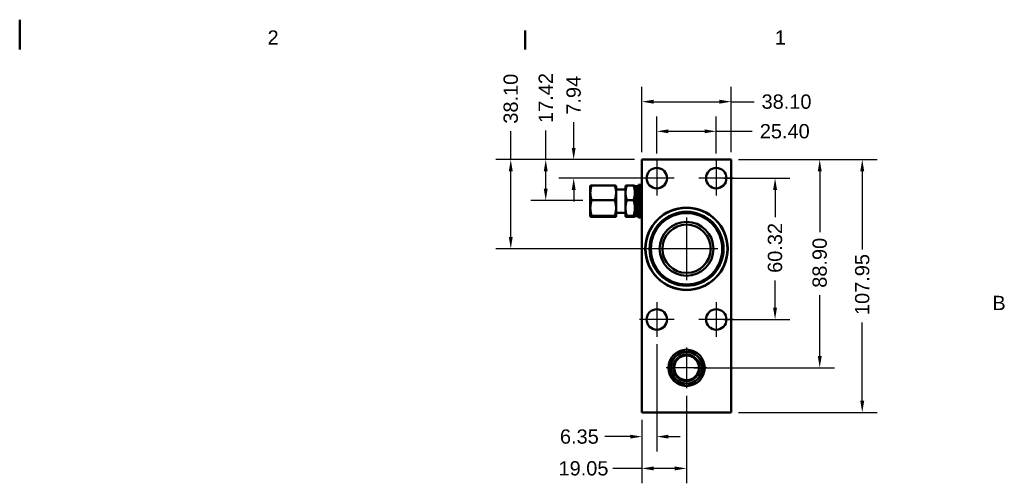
# Model space of a CAD drawing. Header units: millimetres. Extents: x 7 to 857, y -1 to 540.
# Tile 8 of 8: x 432 to 852, y 342 to 540. Entities that reach past the tile are written whole.
import ezdxf

# ---------------------------------------------------------------- set-up
doc = ezdxf.new("R2010")
doc.units = ezdxf.units.MM
doc.header["$LTSCALE"] = 2
doc.layers.get('0').update_dxf_attribs({"lineweight": 25})
for name, color, linetype, lineweight in [('Border_0', 7, 'Continuous', 50), ('Border_2', 7, 'Continuous', 50), ('Center Mark(CL)', 7, 'Continuous', 25), ('Dimensions(CL)', 7, 'Continuous', 25), ('Visible Edges(CL)', 7, 'Continuous', 50)]:
    doc.layers.add(name, color=color, linetype=linetype, lineweight=lineweight)
doc.styles.add('ALIGNED-CL', font='arial.ttf')
doc.dimstyles.new('MM-2PLC-CL', dxfattribs={"dimscale": 2, "dimtxt": 3.048, "dimasz": 2.5, "dimexe": 3.175, "dimexo": 1.5875, "dimgap": 1.6002, "dimtad": 0, "dimtoh": 1, "dimrnd": 1e-08, "dimzin": 0, "dimdsep": 46, "dimtxsty": 'ALIGNED-CL', "dimcen": 0.09, "dimdle": 10, "dimclrd": 7, "dimclre": 7, "dimclrt": 250, "dimadec": 1, "dimazin": 0, "dimtfac": 1, "dimtofl": 0, "dimtmove": 0, "dimatfit": 3, "dimfxl": 0, "dimtolj": 1, "dimtzin": 0, "dimlwd": 25, "dimlwe": 25, "dimarcsym": 0})

# ---------------------------------------------------------------- blocks, each defined once
blk = doc.blocks.new('Borders Default Border')
at = {"layer": 'Border_0'}
blk.add_line((323.85, 263.65), (323.85, 267.72), dxfattribs=at)
at = {"layer": 'Border_0', "flags": 128}
blk.add_lwpolyline([(215.9, 270), (215.9, 263.65)], dxfattribs=at)
at = {"layer": 'Border_2', "char_height": 3.05, "attachment_point": 7, "style": 'ALIGNED-CL'}
for s, insert in [('2', (268.82, 264.67)), ('1', (377.13, 264.67)), ('B', (423.59, 208.02))]:
    blk.add_mtext(s, dxfattribs=dict(at, insert=insert))
blk = doc.blocks.new('*D26')
at = {"layer": 'Defpoints', "color": 0, "linetype": 'Continuous'}
for p in [(729.27, 492.37), (703.87, 479.79), (729.27, 479.79)]:
    blk.add_point(p, dxfattribs=at)
at = {"layer": 'Dimensions(CL)', "color": 7, "linetype": 'Continuous', "lineweight": 25}
for p, q in [((703.87, 482.96), (703.87, 498.72)), ((729.27, 482.96), (729.27, 498.72)), ((708.87, 492.37), (724.27, 492.37)), ((729.27, 492.37), (744.67, 492.37))]:
    blk.add_line(p, q, dxfattribs=at)
at = {"layer": 'Dimensions(CL)', "color": 7, "linetype": 'Continuous'}
for points in [[(708.87, 493.2), (708.87, 491.54), (703.87, 492.37)], [(724.27, 493.2), (724.27, 491.54), (729.27, 492.37)]]:
    blk.add_solid(points, dxfattribs=at)
at = {"layer": 'Dimensions(CL)', "color": 250, "linetype": 'Continuous', "lineweight": 25, "insert": (747.87, 492.37), "char_height": 6.096, "attachment_point": 4, "style": 'ALIGNED-CL'}
blk.add_mtext('\\A1;25.40', dxfattribs=at)
blk = doc.blocks.new('*D27')
at = {"layer": 'Defpoints', "color": 0, "linetype": 'Continuous'}
for p in [(735.62, 505), (697.52, 480.31), (735.62, 480.31)]:
    blk.add_point(p, dxfattribs=at)
at = {"layer": 'Dimensions(CL)', "color": 7, "linetype": 'Continuous', "lineweight": 25}
for p, q in [((697.52, 483.48), (697.52, 511.35)), ((735.62, 483.48), (735.62, 511.35)), ((702.52, 505), (730.62, 505)), ((735.62, 505), (745.42, 505))]:
    blk.add_line(p, q, dxfattribs=at)
at = {"layer": 'Dimensions(CL)', "color": 7, "linetype": 'Continuous'}
for points in [[(702.52, 505.84), (702.52, 504.17), (697.52, 505)], [(730.62, 505.84), (730.62, 504.17), (735.62, 505)]]:
    blk.add_solid(points, dxfattribs=at)
at = {"layer": 'Dimensions(CL)', "color": 250, "linetype": 'Continuous', "lineweight": 25, "insert": (748.62, 505), "char_height": 6.096, "attachment_point": 4, "style": 'ALIGNED-CL'}
blk.add_mtext('\\A1;38.10', dxfattribs=at)
blk = doc.blocks.new('*D28')
at = {"layer": 'Defpoints', "color": 0, "linetype": 'Continuous'}
for p in [(735.62, 480.31), (735.62, 372.36), (791.62, 372.36)]:
    blk.add_point(p, dxfattribs=at)
at = {"layer": 'Dimensions(CL)', "color": 7, "linetype": 'Continuous', "lineweight": 25}
for p, q in [((738.79, 480.31), (797.97, 480.31)), ((791.62, 475.31), (791.62, 441.92)), ((791.62, 377.36), (791.62, 410.74)), ((738.79, 372.36), (797.97, 372.36))]:
    blk.add_line(p, q, dxfattribs=at)
at = {"layer": 'Dimensions(CL)', "color": 7, "linetype": 'Continuous'}
for points in [[(790.78, 475.31), (792.45, 475.31), (791.62, 480.31)], [(790.78, 377.36), (792.45, 377.36), (791.62, 372.36)]]:
    blk.add_solid(points, dxfattribs=at)
at = {"layer": 'Dimensions(CL)', "color": 250, "linetype": 'Continuous', "lineweight": 25, "insert": (791.62, 413.94), "char_height": 6.096, "attachment_point": 4, "rotation": 90, "style": 'ALIGNED-CL'}
blk.add_mtext('\\A1;107.95', dxfattribs=at)
blk = doc.blocks.new('*D29')
at = {"layer": 'Defpoints', "color": 0, "linetype": 'Continuous'}
for p in [(729.27, 472.37), (729.27, 412.05), (754.38, 412.05)]:
    blk.add_point(p, dxfattribs=at)
at = {"layer": 'Dimensions(CL)', "color": 7, "linetype": 'Continuous', "lineweight": 25}
for p, q in [((732.44, 472.37), (760.73, 472.37)), ((754.38, 467.37), (754.38, 455.68)), ((754.38, 417.05), (754.38, 428.74)), ((732.44, 412.05), (760.73, 412.05))]:
    blk.add_line(p, q, dxfattribs=at)
at = {"layer": 'Dimensions(CL)', "color": 7, "linetype": 'Continuous'}
for points in [[(753.55, 467.37), (755.21, 467.37), (754.38, 472.37)], [(753.55, 417.05), (755.21, 417.05), (754.38, 412.05)]]:
    blk.add_solid(points, dxfattribs=at)
at = {"layer": 'Dimensions(CL)', "color": 250, "linetype": 'Continuous', "lineweight": 25, "insert": (754.38, 431.94), "char_height": 6.096, "attachment_point": 4, "rotation": 90, "style": 'ALIGNED-CL'}
blk.add_mtext('\\A1;60.32', dxfattribs=at)
blk = doc.blocks.new('*D30')
at = {"layer": 'Defpoints', "color": 0, "linetype": 'Continuous'}
for p in [(735.62, 480.31), (716.57, 391.41), (773.45, 391.41)]:
    blk.add_point(p, dxfattribs=at)
at = {"layer": 'Dimensions(CL)', "color": 7, "linetype": 'Continuous', "lineweight": 25}
for p, q in [((738.79, 480.31), (779.8, 480.31)), ((773.45, 475.31), (773.45, 449.34)), ((773.45, 396.41), (773.45, 422.38)), ((719.74, 391.41), (779.8, 391.41))]:
    blk.add_line(p, q, dxfattribs=at)
at = {"layer": 'Dimensions(CL)', "color": 7, "linetype": 'Continuous'}
for points in [[(772.62, 475.31), (774.29, 475.31), (773.45, 480.31)], [(772.62, 396.41), (774.29, 396.41), (773.45, 391.41)]]:
    blk.add_solid(points, dxfattribs=at)
at = {"layer": 'Dimensions(CL)', "color": 250, "linetype": 'Continuous', "lineweight": 25, "insert": (773.45, 425.58), "char_height": 6.096, "attachment_point": 4, "rotation": 90, "style": 'ALIGNED-CL'}
blk.add_mtext('\\A1;88.90', dxfattribs=at)
blk = doc.blocks.new('*D31')
at = {"layer": 'Defpoints', "color": 0, "linetype": 'Continuous'}
for p in [(697.52, 480.31), (668.38, 472.37), (703.87, 472.37)]:
    blk.add_point(p, dxfattribs=at)
at = {"layer": 'Dimensions(CL)', "color": 7, "linetype": 'Continuous', "lineweight": 25}
for p, q in [((668.38, 485.31), (668.38, 496.26)), ((694.34, 480.31), (662.03, 480.31)), ((700.69, 472.37), (662.03, 472.37)), ((668.38, 467.37), (668.38, 462.37))]:
    blk.add_line(p, q, dxfattribs=at)
at = {"layer": 'Dimensions(CL)', "color": 7, "linetype": 'Continuous'}
for points in [[(667.55, 485.31), (669.21, 485.31), (668.38, 480.31)], [(667.55, 467.37), (669.21, 467.37), (668.38, 472.37)]]:
    blk.add_solid(points, dxfattribs=at)
at = {"layer": 'Dimensions(CL)', "color": 250, "linetype": 'Continuous', "lineweight": 25, "insert": (668.38, 499.46), "char_height": 6.096, "attachment_point": 4, "rotation": 90, "style": 'ALIGNED-CL'}
blk.add_mtext('\\A1;7.94', dxfattribs=at)
blk = doc.blocks.new('*D32')
at = {"layer": 'Defpoints', "color": 0, "linetype": 'Continuous'}
for p in [(697.52, 480.31), (656.44, 462.88), (675.49, 462.88)]:
    blk.add_point(p, dxfattribs=at)
at = {"layer": 'Dimensions(CL)', "color": 7, "linetype": 'Continuous', "lineweight": 25}
for p, q in [((656.44, 480.31), (656.44, 492.73)), ((694.34, 480.31), (650.09, 480.31)), ((656.44, 467.88), (656.44, 475.31)), ((672.31, 462.88), (650.09, 462.88))]:
    blk.add_line(p, q, dxfattribs=at)
at = {"layer": 'Dimensions(CL)', "color": 7, "linetype": 'Continuous'}
for points in [[(655.61, 475.31), (657.27, 475.31), (656.44, 480.31)], [(655.61, 467.88), (657.27, 467.88), (656.44, 462.88)]]:
    blk.add_solid(points, dxfattribs=at)
at = {"layer": 'Dimensions(CL)', "color": 250, "linetype": 'Continuous', "lineweight": 25, "insert": (656.44, 495.93), "char_height": 6.096, "attachment_point": 4, "rotation": 90, "style": 'ALIGNED-CL'}
blk.add_mtext('\\A1;17.42', dxfattribs=at)
blk = doc.blocks.new('*D33')
at = {"layer": 'Defpoints', "color": 0, "linetype": 'Continuous'}
for p in [(697.52, 480.31), (641.52, 442.21), (716.57, 442.21)]:
    blk.add_point(p, dxfattribs=at)
at = {"layer": 'Dimensions(CL)', "color": 7, "linetype": 'Continuous', "lineweight": 25}
for p, q in [((641.52, 480.31), (641.52, 492.42)), ((694.34, 480.31), (635.17, 480.31)), ((641.52, 447.21), (641.52, 475.31)), ((713.39, 442.21), (635.17, 442.21))]:
    blk.add_line(p, q, dxfattribs=at)
at = {"layer": 'Dimensions(CL)', "color": 7, "linetype": 'Continuous'}
for points in [[(640.68, 475.31), (642.35, 475.31), (641.52, 480.31)], [(640.68, 447.21), (642.35, 447.21), (641.52, 442.21)]]:
    blk.add_solid(points, dxfattribs=at)
at = {"layer": 'Dimensions(CL)', "color": 250, "linetype": 'Continuous', "lineweight": 25, "insert": (641.52, 495.62), "char_height": 6.096, "attachment_point": 4, "rotation": 90, "style": 'ALIGNED-CL'}
blk.add_mtext('\\A1;38.10', dxfattribs=at)
blk = doc.blocks.new('*D34')
at = {"layer": 'Defpoints', "color": 0, "linetype": 'Continuous'}
for p in [(703.87, 404.63), (697.52, 372.36), (703.87, 362.03)]:
    blk.add_point(p, dxfattribs=at)
at = {"layer": 'Dimensions(CL)', "color": 7, "linetype": 'Continuous', "lineweight": 25}
for p, q in [((703.87, 401.45), (703.87, 355.68)), ((697.52, 369.18), (697.52, 355.68)), ((692.52, 362.03), (681.64, 362.03)), ((708.87, 362.03), (713.87, 362.03))]:
    blk.add_line(p, q, dxfattribs=at)
at = {"layer": 'Dimensions(CL)', "color": 7, "linetype": 'Continuous'}
for points in [[(692.52, 362.86), (692.52, 361.2), (697.52, 362.03)], [(708.87, 362.86), (708.87, 361.2), (703.87, 362.03)]]:
    blk.add_solid(points, dxfattribs=at)
at = {"layer": 'Dimensions(CL)', "color": 250, "linetype": 'Continuous', "lineweight": 25, "insert": (662.52, 362.03), "char_height": 6.096, "attachment_point": 4, "style": 'ALIGNED-CL'}
blk.add_mtext('\\A1;6.35', dxfattribs=at)
blk = doc.blocks.new('*D35')
at = {"layer": 'Defpoints', "color": 0, "linetype": 'Continuous'}
for p in [(716.57, 382.67), (697.52, 372.36), (716.57, 348.47)]:
    blk.add_point(p, dxfattribs=at)
at = {"layer": 'Dimensions(CL)', "color": 7, "linetype": 'Continuous', "lineweight": 25}
for p, q in [((716.57, 379.49), (716.57, 342.12)), ((697.52, 369.18), (697.52, 342.12)), ((697.52, 348.47), (685.15, 348.47)), ((711.57, 348.47), (702.52, 348.47))]:
    blk.add_line(p, q, dxfattribs=at)
at = {"layer": 'Dimensions(CL)', "color": 7, "linetype": 'Continuous'}
for points in [[(702.52, 349.3), (702.52, 347.63), (697.52, 348.47)], [(711.57, 349.3), (711.57, 347.63), (716.57, 348.47)]]:
    blk.add_solid(points, dxfattribs=at)
at = {"layer": 'Dimensions(CL)', "color": 250, "linetype": 'Continuous', "lineweight": 25, "insert": (661.91, 348.47), "char_height": 6.096, "attachment_point": 4, "style": 'ALIGNED-CL'}
blk.add_mtext('\\A1;19.05', dxfattribs=at)

msp = doc.modelspace()

# ---------------------------------------------------------------- linework, layer by layer
at = {"layer": 'Center Mark(CL)', "linetype": 'Continuous'}
for p, q in [((703.867, 479.787), (703.867, 464.953)), ((729.267, 479.787), (729.267, 464.953)), ((711.283, 472.37), (696.45, 472.37)), ((736.683, 472.37), (721.85, 472.37)), ((716.567, 455.575), (716.567, 428.841)), ((729.933, 442.208), (703.2, 442.208)), ((703.867, 419.462), (703.867, 404.628)), ((729.267, 419.462), (729.267, 404.628)), ((711.283, 412.045), (696.45, 412.045)), ((736.683, 412.045), (721.85, 412.045)), ((716.567, 400.149), (716.567, 382.667)), ((725.307, 391.408), (707.826, 391.408))]:
    msp.add_line(p, q, dxfattribs=at)
at = {"layer": 'Visible Edges(CL)'}
for p, q in [((697.517, 480.308), (735.617, 480.308)), ((697.517, 372.358), (697.517, 480.308)), ((735.617, 480.308), (735.617, 372.358)), ((675.487, 469.028), (675.494, 469.041)), ((675.487, 466.127), (675.487, 469.028)), ((685.906, 469.252), (676.067, 469.252)), ((686.487, 469.028), (686.479, 469.041)), ((686.487, 469.028), (686.487, 466.127)), ((690.517, 467.528), (686.487, 467.528)), ((690.517, 469.028), (690.524, 469.041)), ((690.517, 466.127), (690.517, 469.028)), ((693.936, 469.252), (691.097, 469.252)), ((694.517, 469.028), (694.509, 469.041)), ((694.517, 469.028), (694.517, 466.127)), ((695.297, 468.878), (694.517, 468.878)), ((695.297, 468.878), (695.297, 456.178)), ((695.517, 468.658), (695.297, 468.878)), ((695.517, 467.678), (696.017, 469.528)), ((695.517, 468.658), (695.517, 456.398)), ((696.017, 469.528), (696.017, 455.528)), ((697.017, 469.528), (696.017, 469.528)), ((697.017, 469.528), (697.017, 455.528)), ((697.517, 467.678), (697.017, 469.528)), ((675.487, 459.64), (675.487, 466.127)), ((685.906, 463.002), (676.067, 463.002)), ((686.487, 466.127), (686.487, 459.64)), ((690.517, 459.64), (690.517, 466.127)), ((693.936, 463.002), (691.097, 463.002)), ((694.517, 466.127), (694.517, 459.64)), ((675.487, 456.041), (675.487, 459.64)), ((686.487, 459.64), (686.487, 456.041)), ((690.517, 456.041), (690.517, 459.64)), ((694.517, 459.64), (694.517, 456.041)), ((675.487, 456.028), (675.487, 456.041)), ((675.487, 456.028), (675.494, 456.015)), ((685.906, 456.278), (676.067, 456.278)), ((685.906, 455.803), (676.067, 455.803)), ((686.487, 456.028), (686.479, 456.015)), ((690.517, 457.528), (686.487, 457.528)), ((686.487, 456.041), (686.487, 456.028)), ((690.517, 456.028), (690.517, 456.041)), ((690.517, 456.028), (690.524, 456.015)), ((693.936, 456.278), (691.097, 456.278)), ((693.936, 455.803), (691.097, 455.803)), ((694.517, 456.028), (694.509, 456.015)), ((695.297, 456.178), (694.517, 456.178)), ((694.517, 456.041), (694.517, 456.028)), ((695.517, 456.398), (695.297, 456.178)), ((695.517, 457.378), (696.017, 455.528)), ((697.017, 455.528), (696.017, 455.528)), ((697.517, 457.378), (697.017, 455.528)), ((735.617, 372.358), (697.517, 372.358))]:
    msp.add_line(p, q, dxfattribs=at)
for centre, radius in [((703.867, 472.37), 4.369), ((729.267, 472.37), 4.369), ((716.567, 442.208), 17.59), ((716.567, 442.208), 17.462), ((716.567, 442.208), 15.812), ((716.567, 442.208), 15.748), ((716.567, 442.208), 15.24), ((716.567, 442.208), 11.509), ((716.567, 442.208), 10.319), ((703.867, 412.045), 4.369), ((729.267, 412.045), 4.369), ((716.567, 391.408), 7.76), ((716.567, 391.408), 6.769), ((716.567, 391.408), 6.747), ((716.567, 391.408), 5.693), ((716.567, 391.408), 5.296)]:
    msp.add_circle(centre, radius, dxfattribs=at)
for points, weights in [([(675.487, 466.127), (675.487, 467.577), (676.067, 469.252)], [1, 1.03799156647, 1.00007075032]), ([(676.067, 469.252), (675.551, 469.139), (675.494, 469.041)], [1.00007075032, 1.033658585, 1.00769100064]), ([(685.906, 469.252), (686.487, 467.577), (686.487, 466.127)], [1.00007075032, 1.03799156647, 1]), ([(686.479, 469.041), (686.423, 469.139), (685.906, 469.252)], [1.00769100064, 1.033658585, 1.00007075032]), ([(690.517, 466.127), (690.517, 467.577), (691.097, 469.252)], [1, 1.03799156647, 1.00007075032]), ([(691.097, 469.252), (690.581, 469.139), (690.524, 469.041)], [1.00007075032, 1.033658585, 1.00769100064]), ([(693.936, 469.252), (694.517, 467.577), (694.517, 466.127)], [1.00007075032, 1.03799156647, 1]), ([(694.509, 469.041), (694.452, 469.139), (693.936, 469.252)], [1.00769100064, 1.033658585, 1.00007075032]), ([(676.067, 463.002), (675.487, 464.677), (675.487, 466.127)], [1.00007075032, 1.03799156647, 1]), ([(675.487, 459.64), (675.487, 461.201), (676.067, 463.002)], [1, 1.03799156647, 1.00007075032]), ([(686.487, 466.127), (686.487, 464.677), (685.906, 463.002)], [1, 1.03799156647, 1.00007075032]), ([(685.906, 463.002), (686.487, 461.201), (686.487, 459.64)], [1.00007075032, 1.03799156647, 1]), ([(691.097, 463.002), (690.517, 464.677), (690.517, 466.127)], [1.00007075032, 1.03799156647, 1]), ([(690.517, 459.64), (690.517, 461.201), (691.097, 463.002)], [1, 1.03799156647, 1.00007075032]), ([(694.517, 466.127), (694.517, 464.677), (693.936, 463.002)], [1, 1.03799156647, 1.00007075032]), ([(693.936, 463.002), (694.517, 461.201), (694.517, 459.64)], [1.00007075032, 1.03799156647, 1]), ([(676.067, 456.278), (675.487, 458.08), (675.487, 459.64)], [1.00007075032, 1.03799156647, 1]), ([(686.487, 459.64), (686.487, 458.08), (685.906, 456.278)], [1, 1.03799156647, 1.00007075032]), ([(691.097, 456.278), (690.517, 458.08), (690.517, 459.64)], [1.00007075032, 1.03799156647, 1]), ([(694.517, 459.64), (694.517, 458.08), (693.936, 456.278)], [1, 1.03799156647, 1.00007075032]), ([(675.487, 456.041), (675.487, 456.151), (676.067, 456.278)], [1, 1.03799156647, 1.00007075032]), ([(676.067, 455.803), (675.487, 455.931), (675.487, 456.041)], [1.00007075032, 1.03799156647, 1]), ([(685.906, 456.278), (686.487, 456.151), (686.487, 456.041)], [1.00007075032, 1.03799156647, 1]), ([(686.487, 456.041), (686.487, 455.931), (685.906, 455.803)], [1, 1.03799156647, 1.00007075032]), ([(690.517, 456.041), (690.517, 456.151), (691.097, 456.278)], [1, 1.03799156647, 1.00007075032]), ([(691.097, 455.803), (690.517, 455.931), (690.517, 456.041)], [1.00007075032, 1.03799156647, 1]), ([(693.936, 456.278), (694.517, 456.151), (694.517, 456.041)], [1.00007075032, 1.03799156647, 1]), ([(694.517, 456.041), (694.517, 455.931), (693.936, 455.803)], [1, 1.03799156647, 1.00007075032])]:
    msp.add_rational_spline(points, weights, degree=2, dxfattribs=at)

# ---------------------------------------------------------------- block references
at = {"xscale": 2, "yscale": 2, "zscale": 2}
msp.add_blockref('Borders Default Border', (0, 0), dxfattribs=at)

# ---------------------------------------------------------------- dimensions: what is measured, and where the dimension line sits
at = {"layer": 'Dimensions(CL)', "color": 7, "linetype": 'Continuous', "lineweight": 25}
for base, p1, p2, angle, override, picture, middle in [((641.517, 442.208), (697.517, 480.308), (716.567, 442.208), 270, {"dimtoh": 0, "dimdec": 2, "dimtp": 0, "dimtm": 0, "dimtdec": 2, "dimatfit": 2}, '*D33', (641.517, 505.897)), ((656.439, 462.884), (697.517, 480.308), (675.487, 462.884), 270, {"dimtoh": 0, "dimdec": 2, "dimtp": 0, "dimtm": 0, "dimtdec": 2, "dimatfit": 2}, '*D32', (656.439, 505.897)), ((668.381, 472.37), (697.517, 480.308), (703.867, 472.37), 270, {"dimtoh": 0, "dimdec": 2, "dimtp": 0, "dimtm": 0, "dimtdec": 2, "dimatfit": 1}, '*D31', (668.381, 507.344)), ((729.267, 492.37), (703.867, 479.787), (729.267, 479.787), 180, {"dimtoh": 0, "dimdec": 2, "dimtp": 0, "dimtm": 0, "dimtdec": 2, "dimatfit": 2}, '*D26', (758.195, 492.37)), ((773.453, 391.408), (735.617, 480.308), (716.567, 391.408), 270, {"dimtoh": 0, "dimdec": 2, "dimtp": 0, "dimtm": 0, "dimtdec": 2, "dimatfit": 1}, '*D30', (773.453, 435.858)), ((791.617, 372.358), (735.617, 480.308), (735.617, 372.358), 270, {"dimtoh": 0, "dimdec": 2, "dimtp": 0, "dimtm": 0, "dimtdec": 2, "dimatfit": 1}, '*D28', (791.617, 426.333)), ((754.380841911, 412.04525195), (729.266504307, 472.37025195), (729.266504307, 412.04525195), 90, {"dimtoh": 0, "dimdec": 2, "dimtp": 0, "dimtm": 0, "dimtdec": 2, "dimatfit": 1}, '*D29', (754.380841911, 442.20775195))]:
    dim = msp.add_linear_dim(base=base, p1=p1, p2=p2, angle=angle, dimstyle='MM-2PLC-CL', override=override, dxfattribs=at)
    dim.commit()
    dim.dimension.update_dxf_attribs({"geometry": picture, "text_midpoint": middle, "dimtype": 160})
for base, p1, p2, override, picture, middle in [((735.617, 505.003), (697.517, 480.308), (735.617, 480.308), {"dimtoh": 0, "dimdec": 2, "dimtp": 0, "dimtm": 0, "dimtdec": 2, "dimatfit": 2}, '*D27', (758.889, 505.003)), ((703.867, 362.03), (697.517, 372.358), (703.867, 404.628), {"dimtoh": 0, "dimdec": 2, "dimtp": 0, "dimtm": 0, "dimtdec": 2, "dimatfit": 1}, '*D34', (670.481, 362.03)), ((716.567, 348.467), (697.517, 372.358), (716.567, 382.667), {"dimtoh": 0, "dimdec": 2, "dimtp": 0, "dimtm": 0, "dimtdec": 2, "dimatfit": 2}, '*D35', (671.927, 348.467))]:
    dim = msp.add_linear_dim(base=base, p1=p1, p2=p2, dimstyle='MM-2PLC-CL', override=override, dxfattribs=at)
    dim.commit()
    dim.dimension.update_dxf_attribs({"geometry": picture, "text_midpoint": middle, "dimtype": 160})

doc.saveas('drawing.dxf')
